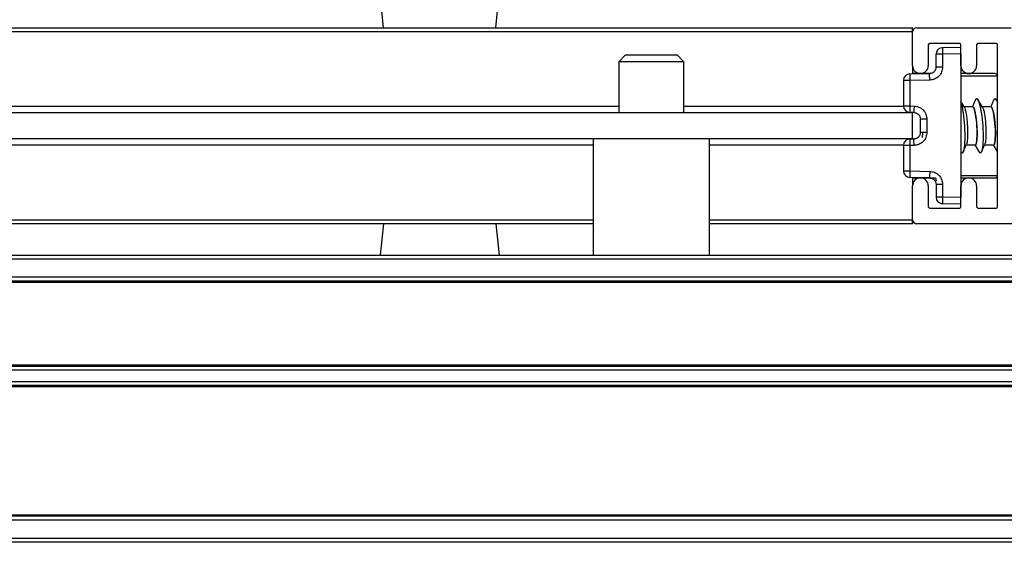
# Model space of a CAD drawing. Header units: millimetres. Extents: x 3234.056 to 3234.956, y 3470.282 to 3471.182.
# Tile 4 of 10: x 3234.838 to 3234.914, y 3470.283 to 3470.323. Entities that reach past the tile are written whole.
import ezdxf

# ---------------------------------------------------------------- set-up
doc = ezdxf.new("R2010")
doc.units = ezdxf.units.MM
doc.layers.add('SANINDUSA', color=3, linetype='Continuous')

msp = doc.modelspace()

# ---------------------------------------------------------------- linework, layer by layer
at = {"layer": 'SANINDUSA'}
for p, q in [((3234.866126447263, 3470.322256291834), (3234.865095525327, 3470.332506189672)), ((3234.874732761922, 3470.322256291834), (3234.875763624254, 3470.332506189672)), ((3234.51662957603, 3470.322256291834), (3234.906629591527, 3470.322256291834)), ((3234.906629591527, 3470.321956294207), (3234.51662957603, 3470.321956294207)), ((3234.906629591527, 3470.321956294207), (3234.906629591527, 3470.322256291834)), ((3234.906629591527, 3470.319356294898), (3234.906629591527, 3470.321956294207)), ((3234.906929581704, 3470.322256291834), (3234.914168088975, 3470.322256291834)), ((3234.90782961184, 3470.32095629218), (3234.90782961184, 3470.319356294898)), ((3234.910229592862, 3470.321056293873), (3234.90792956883, 3470.321056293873)), ((3234.910329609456, 3470.319356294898), (3234.910329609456, 3470.32095629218)), ((3234.911529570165, 3470.32095629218), (3234.911529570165, 3470.319356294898)), ((3234.913029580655, 3470.321056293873), (3234.911629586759, 3470.321056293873)), ((3234.913129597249, 3470.308556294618), (3234.913129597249, 3470.32095629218)), ((3234.884629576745, 3470.320156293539), (3234.884129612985, 3470.319656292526)), ((3234.888629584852, 3470.320156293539), (3234.884629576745, 3470.320156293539)), ((3234.889129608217, 3470.319656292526), (3234.888629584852, 3470.320156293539)), ((3234.908920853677, 3470.320231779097), (3234.908429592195, 3470.320231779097)), ((3234.908429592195, 3470.319247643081), (3234.908429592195, 3470.320231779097)), ((3234.910329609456, 3470.32075629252), (3234.908920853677, 3470.320731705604)), ((3234.910329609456, 3470.320256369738), (3234.908920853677, 3470.320231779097)), ((3234.908920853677, 3470.320231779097), (3234.908920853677, 3470.319247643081)), ((3234.910329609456, 3470.320256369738), (3234.910329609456, 3470.30925621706)), ((3234.884129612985, 3470.319656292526), (3234.884129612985, 3470.315756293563)), ((3234.889129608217, 3470.319656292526), (3234.884129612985, 3470.319656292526)), ((3234.889129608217, 3470.315756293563), (3234.889129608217, 3470.319656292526)), ((3234.906420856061, 3470.31872122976), (3234.907938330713, 3470.318747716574)), ((3234.906629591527, 3470.319356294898), (3234.906629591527, 3470.318724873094)), ((3234.908012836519, 3470.318756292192), (3234.906629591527, 3470.318756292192)), ((3234.912929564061, 3470.318756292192), (3234.910329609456, 3470.318756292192)), ((3234.906420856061, 3470.318221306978), (3234.905929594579, 3470.318221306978)), ((3234.905929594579, 3470.318221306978), (3234.905929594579, 3470.316270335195)), ((3234.907938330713, 3470.318247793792), (3234.906420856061, 3470.318221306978)), ((3234.906420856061, 3470.318221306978), (3234.906420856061, 3470.316270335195)), ((3234.913129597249, 3470.318556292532), (3234.910329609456, 3470.318556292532)), ((3234.910590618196, 3470.316183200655), (3234.910329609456, 3470.316611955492)), ((3234.911455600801, 3470.316763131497), (3234.911193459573, 3470.316162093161)), ((3234.911990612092, 3470.316183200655), (3234.911630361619, 3470.316774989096)), ((3234.912855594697, 3470.316763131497), (3234.91259345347, 3470.316162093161)), ((3234.913129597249, 3470.316611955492), (3234.913030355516, 3470.316774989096)), ((3234.906629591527, 3470.315756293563), (3234.51662957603, 3470.315756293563)), ((3234.539129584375, 3470.316256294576), (3234.884129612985, 3470.316256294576)), ((3234.889129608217, 3470.316256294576), (3234.905929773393, 3470.316256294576)), ((3234.905929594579, 3470.316270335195), (3234.906420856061, 3470.316270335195)), ((3234.906420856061, 3470.316270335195), (3234.906738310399, 3470.316264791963)), ((3234.906738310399, 3470.315764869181), (3234.906420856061, 3470.315770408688)), ((3234.906629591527, 3470.315766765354), (3234.906629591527, 3470.315756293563)), ((3234.906629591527, 3470.313756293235), (3234.906629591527, 3470.315756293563)), ((3234.911242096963, 3470.316216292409), (3234.910570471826, 3470.316216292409)), ((3234.910629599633, 3470.316101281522), (3234.910590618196, 3470.316183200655)), ((3234.912642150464, 3470.316216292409), (3234.911970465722, 3470.316216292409)), ((3234.91202959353, 3470.316101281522), (3234.911990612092, 3470.316183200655)), ((3234.907229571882, 3470.314247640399), (3234.907229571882, 3470.315264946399)), ((3234.907720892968, 3470.315264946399), (3234.907720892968, 3470.314247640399)), ((3234.906629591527, 3470.313756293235), (3234.51662957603, 3470.313756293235)), ((3234.882179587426, 3470.313756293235), (3234.882179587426, 3470.304856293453)), ((3234.89107957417, 3470.304856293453), (3234.89107957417, 3470.313756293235)), ((3234.906420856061, 3470.31374217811), (3234.906738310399, 3470.313747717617)), ((3234.906629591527, 3470.313756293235), (3234.906629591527, 3470.313745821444)), ((3234.91050353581, 3470.312749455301), (3234.910765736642, 3470.313350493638)), ((3234.911903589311, 3470.312749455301), (3234.912165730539, 3470.313350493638)), ((3234.882179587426, 3470.313256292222), (3234.541079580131, 3470.313256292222)), ((3234.905929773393, 3470.313256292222), (3234.89107957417, 3470.313256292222)), ((3234.906420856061, 3470.313242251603), (3234.905929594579, 3470.313242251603)), ((3234.905929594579, 3470.313242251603), (3234.905929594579, 3470.311291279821)), ((3234.906738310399, 3470.313247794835), (3234.906420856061, 3470.313242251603)), ((3234.906420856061, 3470.313242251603), (3234.906420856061, 3470.311291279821)), ((3234.910742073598, 3470.313296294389), (3234.911423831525, 3470.313296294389)), ((3234.911388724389, 3470.313296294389), (3234.911728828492, 3470.312737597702)), ((3234.912142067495, 3470.313296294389), (3234.912823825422, 3470.313296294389)), ((3234.912788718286, 3470.313296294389), (3234.913128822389, 3470.312737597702)), ((3234.905929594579, 3470.311291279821), (3234.906420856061, 3470.311291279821)), ((3234.906420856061, 3470.311291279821), (3234.907938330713, 3470.311264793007)), ((3234.907938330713, 3470.310764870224), (3234.906420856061, 3470.310791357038)), ((3234.906629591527, 3470.310787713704), (3234.906629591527, 3470.3101562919)), ((3234.906629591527, 3470.310756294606), (3234.908382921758, 3470.310756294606)), ((3234.908383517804, 3470.310756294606), (3234.908429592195, 3470.310542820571)), ((3234.910329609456, 3470.310956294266), (3234.913129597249, 3470.310956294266)), ((3234.910329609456, 3470.310756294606), (3234.912929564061, 3470.310756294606)), ((3234.906629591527, 3470.307556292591), (3234.906629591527, 3470.3101562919)), ((3234.90782961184, 3470.3101562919), (3234.90782961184, 3470.308556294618)), ((3234.908429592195, 3470.310264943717), (3234.908429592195, 3470.309280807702)), ((3234.908920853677, 3470.310264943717), (3234.908920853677, 3470.309280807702)), ((3234.910329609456, 3470.308556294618), (3234.910329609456, 3470.3101562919)), ((3234.911529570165, 3470.3101562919), (3234.911529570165, 3470.308556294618)), ((3234.908920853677, 3470.309280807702), (3234.908429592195, 3470.309280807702)), ((3234.910329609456, 3470.30925621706), (3234.908920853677, 3470.309280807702)), ((3234.90792956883, 3470.308456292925), (3234.910229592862, 3470.308456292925)), ((3234.910329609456, 3470.308756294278), (3234.908920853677, 3470.308780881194)), ((3234.911629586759, 3470.308456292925), (3234.913029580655, 3470.308456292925)), ((3234.541079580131, 3470.307556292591), (3234.882179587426, 3470.307556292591)), ((3234.89107957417, 3470.307556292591), (3234.906629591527, 3470.307556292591)), ((3234.906629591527, 3470.307256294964), (3234.906629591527, 3470.307556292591)), ((3234.882179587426, 3470.307256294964), (3234.541079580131, 3470.307256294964)), ((3234.866126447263, 3470.307256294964), (3234.865885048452, 3470.304856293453)), ((3234.874732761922, 3470.307256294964), (3234.874974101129, 3470.304856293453)), ((3234.906629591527, 3470.307256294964), (3234.89107957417, 3470.307256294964)), ((3234.923541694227, 3470.307256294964), (3234.906929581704, 3470.307256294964)), ((3234.101739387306, 3470.304856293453), (3234.931739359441, 3470.304856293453)), ((3234.101739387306, 3470.304556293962), (3234.931739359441, 3470.304556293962)), ((3234.931739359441, 3470.303156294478), (3234.101739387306, 3470.303156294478)), ((3234.931739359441, 3470.302856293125), (3234.101739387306, 3470.302856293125)), ((3234.931739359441, 3470.302756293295), (3234.101739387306, 3470.302756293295)), ((3234.101739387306, 3470.296456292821), (3234.931739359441, 3470.296456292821)), ((3234.101739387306, 3470.296356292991), (3234.931739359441, 3470.296356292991)), ((3234.101739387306, 3470.2960562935), (3234.931739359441, 3470.2960562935)), ((3234.931739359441, 3470.295156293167), (3234.101739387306, 3470.295156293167)), ((3234.931739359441, 3470.294856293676), (3234.101739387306, 3470.294856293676)), ((3234.931739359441, 3470.294756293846), (3234.101739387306, 3470.294756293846)), ((3234.101739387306, 3470.28495629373), (3234.931739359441, 3470.28495629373)), ((3234.931739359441, 3470.2848562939), (3234.101739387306, 3470.2848562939)), ((3234.931739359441, 3470.284556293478), (3234.101739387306, 3470.284556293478)), ((3234.931739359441, 3470.283156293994), (3234.101739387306, 3470.283156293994)), ((3234.931739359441, 3470.282856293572), (3234.101739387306, 3470.282856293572))]:
    msp.add_line(p, q, dxfattribs=at)
at = {"layer": 'SANINDUSA', "flags": 128}
for points in [[(3234.910329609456, 3470.316531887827), (3234.910411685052, 3470.316205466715), (3234.91052368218, 3470.315516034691), (3234.910598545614, 3470.314710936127), (3234.910624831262, 3470.313912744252), (3234.910598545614, 3470.313242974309), (3234.91052368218, 3470.312803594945), (3234.910411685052, 3470.312661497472), (3234.910328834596, 3470.312737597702)], [(3234.911455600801, 3470.316763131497), (3234.911547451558, 3470.316851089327), (3234.911679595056, 3470.316674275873), (3234.911811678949, 3470.316205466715), (3234.911923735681, 3470.315516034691), (3234.91199853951, 3470.314710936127), (3234.912024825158, 3470.313912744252), (3234.91199853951, 3470.313242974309), (3234.911923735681, 3470.312803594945), (3234.911811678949, 3470.312661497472), (3234.911728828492, 3470.312737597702)], [(3234.912855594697, 3470.316763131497), (3234.912947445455, 3470.316851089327), (3234.913079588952, 3470.316674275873), (3234.913129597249, 3470.316531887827)], [(3234.911329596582, 3470.316077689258), (3234.911422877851, 3470.315755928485), (3234.911502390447, 3470.315274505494), (3234.911555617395, 3470.314708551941), (3234.911574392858, 3470.314146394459), (3234.911555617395, 3470.31367575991), (3234.911502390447, 3470.313370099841), (3234.911422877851, 3470.313277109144), (3234.911393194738, 3470.313296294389)], [(3234.912729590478, 3470.316077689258), (3234.912822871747, 3470.315755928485), (3234.912902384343, 3470.315274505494), (3234.912955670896, 3470.314708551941), (3234.912974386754, 3470.314146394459), (3234.912955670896, 3470.31367575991), (3234.912902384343, 3470.313370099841), (3234.912822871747, 3470.313277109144), (3234.912793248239, 3470.313296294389)], [(3234.907373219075, 3470.31427961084), (3234.907374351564, 3470.314146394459), (3234.90736827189, 3470.313862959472)]]:
    msp.add_lwpolyline(points, dxfattribs=at)
at = {"layer": 'SANINDUSA'}
for centre, radius, start, end in [((3234.906929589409, 3470.321956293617), 0.0003000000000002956, 90, 180), ((3234.907929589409, 3470.320956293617), 0.0001000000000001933, 90, 180), ((3234.910229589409, 3470.320956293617), 9.999999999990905e-05, 0, 90), ((3234.911629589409, 3470.320956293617), 0.0001000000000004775, 90, 180), ((3234.913029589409, 3470.320956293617), 9.999999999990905e-05, 0, 90), ((3234.908929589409, 3470.320231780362), 0.0005000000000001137, 91.0000000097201, 180), ((3234.916093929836, 3470.32048174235), 0.007177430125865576, 178.0041970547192, 181.9958029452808), ((3234.906429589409, 3470.318221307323), 0.0005000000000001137, 91.0000000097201, 180), ((3234.913593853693, 3470.318471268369), 0.007177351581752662, 178.0041900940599, 181.9958099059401), ((3234.907229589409, 3470.319356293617), 0.0006000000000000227, 180, 0), ((3234.910929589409, 3470.319356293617), 0.0006000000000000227, 180, 0), ((3234.912929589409, 3470.318556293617), 0.0001999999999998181, 0, 90), ((3234.906429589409, 3470.316270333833), 0.0005000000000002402, 180, 268.9999999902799), ((3234.91359393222, 3470.316020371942), 0.007177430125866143, 178.0041970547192, 181.9958029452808), ((3234.906429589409, 3470.313242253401), 0.0005000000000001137, 91.0000000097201, 180), ((3234.91359393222, 3470.313492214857), 0.007177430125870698, 178.0041970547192, 181.9958029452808), ((3234.906429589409, 3470.311291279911), 0.0005000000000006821, 180, 268.9999999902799), ((3234.913593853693, 3470.311041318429), 0.007177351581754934, 178.0041900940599, 181.9958099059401), ((3234.907229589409, 3470.310156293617), 0.0006000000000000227, 0, 180), ((3234.910929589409, 3470.310156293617), 0.0006000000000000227, 0, 180), ((3234.912929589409, 3470.310956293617), 0.0001999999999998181, 270, 0), ((3234.908929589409, 3470.309280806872), 0.0005000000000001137, 180, 268.9999999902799), ((3234.916093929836, 3470.309030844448), 0.007177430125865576, 178.0041970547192, 181.9958029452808), ((3234.907929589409, 3470.308556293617), 0.0001000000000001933, 180, 270), ((3234.910229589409, 3470.308556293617), 9.999999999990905e-05, 270, 0), ((3234.911629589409, 3470.308556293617), 0.0001000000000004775, 180, 270), ((3234.913029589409, 3470.308556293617), 0.0001000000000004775, 270, 0), ((3234.906929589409, 3470.307556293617), 0.0003000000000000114, 180, 270)]:
    msp.add_arc(centre, radius, start, end, dxfattribs=at)
for centre, ratio, start_param, end_param in [((3234.911324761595, 3470.314756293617), 0.1515065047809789, 3.131067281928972, 5.833398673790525), ((3234.912724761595, 3470.314756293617), 0.1515065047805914, 3.131067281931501, 5.833398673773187)]:
    msp.add_ellipse(centre, major_axis=(-0.0001014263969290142, 0.001459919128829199), ratio=ratio, start_param=start_param, end_param=end_param, dxfattribs=at)
for points, knots in [([(3234.907934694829, 3470.318601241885), (3234.907934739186, 3470.318623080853), (3234.907934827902, 3470.318666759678), (3234.907935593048, 3470.318712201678), (3234.907936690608, 3470.318742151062), (3234.907937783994, 3470.318745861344), (3234.907938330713, 3470.318747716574)], [0, 0, 0, 0, 0.2500071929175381, 0.5000245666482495, 0.7500002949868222, 1, 1, 1, 1]), ([(3234.908920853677, 3470.319247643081), (3234.908907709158, 3470.319123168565), (3234.908887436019, 3470.318931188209), (3234.908765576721, 3470.318700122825), (3234.908639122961, 3470.318542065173), (3234.908483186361, 3470.318412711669), (3234.90825430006, 3470.318286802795), (3234.908062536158, 3470.318263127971), (3234.907938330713, 3470.318247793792)], [0, 0, 0, 0, 0.239665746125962, 0.3696428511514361, 0.4999904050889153, 0.6299591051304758, 0.7603245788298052, 0.9999999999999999, 0.9999999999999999, 0.9999999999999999, 0.9999999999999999]), ([(3234.908286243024, 3470.318897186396), (3234.908262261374, 3470.318875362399), (3234.908214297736, 3470.318831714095), (3234.908128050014, 3470.318785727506), (3234.908035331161, 3470.318754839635), (3234.907970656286, 3470.318750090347), (3234.907938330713, 3470.318747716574)], [0, 0, 0, 0, 0.250001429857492, 0.500006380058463, 0.7500949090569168, 1, 1, 1, 1]), ([(3234.908429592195, 3470.319247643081), (3234.908423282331, 3470.319183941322), (3234.908410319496, 3470.319053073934), (3234.90832832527, 3470.318950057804), (3234.908286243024, 3470.318897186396)], [0, 0, 0, 0, 0.4867657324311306, 1, 1, 1, 1]), ([(3234.908572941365, 3470.319247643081), (3234.908551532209, 3470.319247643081), (3234.908508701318, 3470.319247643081), (3234.908464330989, 3470.319247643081), (3234.908435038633, 3470.319247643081), (3234.908431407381, 3470.319247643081), (3234.908429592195, 3470.319247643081)], [0, 0, 0, 0, 0.2499162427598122, 0.4999792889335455, 0.7500502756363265, 1, 1, 1, 1]), ([(3234.908920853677, 3470.319247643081), (3234.908888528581, 3470.319247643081), (3234.908823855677, 3470.319247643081), (3234.908731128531, 3470.319247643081), (3234.908644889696, 3470.319247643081), (3234.908596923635, 3470.319247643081), (3234.908572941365, 3470.319247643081)], [0, 0, 0, 0, 0.2499019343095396, 0.4999794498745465, 0.7499976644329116, 1, 1, 1, 1]), ([(3234.907938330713, 3470.318247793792), (3234.907937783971, 3470.318280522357), (3234.907936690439, 3470.318345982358), (3234.907935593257, 3470.318440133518), (3234.90793482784, 3470.318527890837), (3234.907934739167, 3470.318576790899), (3234.907934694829, 3470.318601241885)], [0, 0, 0, 0, 0.2499981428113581, 0.5000182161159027, 0.7499993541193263, 1, 1, 1, 1]), ([(3234.906738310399, 3470.316264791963), (3234.90673776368, 3470.316232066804), (3234.906736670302, 3470.316166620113), (3234.906735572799, 3470.316072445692), (3234.906734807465, 3470.315984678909), (3234.906734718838, 3470.315935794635), (3234.906734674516, 3470.315911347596)], [0, 0, 0, 0, 0.2499889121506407, 0.4999501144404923, 0.749924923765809, 1, 1, 1, 1]), ([(3234.906734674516, 3470.315911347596), (3234.906734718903, 3470.315889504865), (3234.906734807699, 3470.31584580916), (3234.906735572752, 3470.315800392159), (3234.906736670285, 3470.315770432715), (3234.906737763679, 3470.315766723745), (3234.906738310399, 3470.315764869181)], [0, 0, 0, 0, 0.249923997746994, 0.4999651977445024, 0.7499719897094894, 1, 1, 1, 1]), ([(3234.906738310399, 3470.316264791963), (3234.906862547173, 3470.316249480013), (3234.907054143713, 3470.316225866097), (3234.907282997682, 3470.316099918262), (3234.907438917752, 3470.31597083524), (3234.907565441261, 3470.315812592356), (3234.907687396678, 3470.315581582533), (3234.907707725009, 3470.315389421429), (3234.907720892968, 3470.315264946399)], [0, 0, 0, 0, 0.2397090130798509, 0.3696765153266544, 0.5000336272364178, 0.6300078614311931, 0.7603324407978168, 1, 1, 1, 1]), ([(3234.906738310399, 3470.315764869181), (3234.906770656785, 3470.315762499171), (3234.906835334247, 3470.315757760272), (3234.906928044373, 3470.315726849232), (3234.907014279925, 3470.315680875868), (3234.907062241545, 3470.315637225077), (3234.907086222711, 3470.315615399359)], [0, 0, 0, 0, 0.2500564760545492, 0.4999945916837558, 0.7499935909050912, 0.9999999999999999, 0.9999999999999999, 0.9999999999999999, 0.9999999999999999]), ([(3234.907086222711, 3470.315615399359), (3234.907128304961, 3470.31556252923), (3234.907210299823, 3470.315459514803), (3234.907223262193, 3470.315328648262), (3234.907229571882, 3470.315264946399)], [0, 0, 0, 0, 0.5132303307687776, 1, 1, 1, 1]), ([(3234.910629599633, 3470.316101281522), (3234.910653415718, 3470.316021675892), (3234.910701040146, 3470.315862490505), (3234.910763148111, 3470.315455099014), (3234.910809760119, 3470.314979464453), (3234.910833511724, 3470.314529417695), (3234.91084005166, 3470.314131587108), (3234.910831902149, 3470.313781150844), (3234.910806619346, 3470.313482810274), (3234.910775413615, 3470.313393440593), (3234.91076108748, 3470.313352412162)], [0, 0, 0, 0, 0.1375523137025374, 0.2750599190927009, 0.4116643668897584, 0.5470120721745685, 0.6393431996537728, 0.7527639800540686, 0.886497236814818, 0.9999999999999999, 0.9999999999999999, 0.9999999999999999, 0.9999999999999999]), ([(3234.911242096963, 3470.316196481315), (3234.91125026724, 3470.31620179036), (3234.911276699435, 3470.316218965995), (3234.911307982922, 3470.316135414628), (3234.911329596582, 3470.316077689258)], [0, 0, 0, 0, 0.3091032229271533, 1, 1, 1, 1]), ([(3234.91202959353, 3470.316101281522), (3234.91205340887, 3470.316021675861), (3234.912101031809, 3470.315862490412), (3234.912163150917, 3470.315455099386), (3234.912209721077, 3470.314979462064), (3234.912233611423, 3470.314529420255), (3234.912240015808, 3470.314131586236), (3234.912231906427, 3470.313781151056), (3234.912206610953, 3470.313482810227), (3234.912175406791, 3470.313393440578), (3234.912161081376, 3470.313352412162)], [0, 0, 0, 0, 0.1375522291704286, 0.2750597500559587, 0.4116641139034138, 0.5470126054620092, 0.6393434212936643, 0.7527641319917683, 0.8864973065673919, 1, 1, 1, 1]), ([(3234.912642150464, 3470.316196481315), (3234.91265029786, 3470.316201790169), (3234.912676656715, 3470.31621896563), (3234.912707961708, 3470.316135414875), (3234.912729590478, 3470.316077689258)], [0, 0, 0, 0, 0.3090952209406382, 1, 1, 1, 1]), ([(3234.907372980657, 3470.315264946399), (3234.907351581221, 3470.315264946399), (3234.90730878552, 3470.315264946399), (3234.907264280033, 3470.315264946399), (3234.907235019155, 3470.315264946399), (3234.907231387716, 3470.315264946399), (3234.907229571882, 3470.315264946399)], [0, 0, 0, 0, 0.249983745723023, 0.4999304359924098, 0.7499493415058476, 0.9999999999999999, 0.9999999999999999, 0.9999999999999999, 0.9999999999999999]), ([(3234.907720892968, 3470.315264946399), (3234.907688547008, 3470.315264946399), (3234.907623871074, 3470.315264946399), (3234.907531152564, 3470.315264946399), (3234.907444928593, 3470.315264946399), (3234.907396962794, 3470.315264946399), (3234.907372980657, 3470.315264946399)], [0, 0, 0, 0, 0.2500530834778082, 0.4999825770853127, 0.7499992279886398, 1, 1, 1, 1]), ([(3234.907720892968, 3470.314247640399), (3234.907707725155, 3470.314123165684), (3234.90768741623, 3470.313931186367), (3234.907565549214, 3470.313700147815), (3234.907439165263, 3470.313542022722), (3234.907283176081, 3470.313412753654), (3234.907054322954, 3470.313286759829), (3234.906862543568, 3470.313263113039), (3234.906738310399, 3470.313247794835)], [0, 0, 0, 0, 0.2396670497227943, 0.369642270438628, 0.4999638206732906, 0.6299607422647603, 0.7602914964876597, 1, 1, 1, 1]), ([(3234.907229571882, 3470.314247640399), (3234.907223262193, 3470.314183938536), (3234.907210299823, 3470.314053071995), (3234.907128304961, 3470.313950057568), (3234.907086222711, 3470.31389718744)], [0, 0, 0, 0, 0.4867696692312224, 1, 1, 1, 1]), ([(3234.907372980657, 3470.314247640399), (3234.907351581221, 3470.314247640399), (3234.90730878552, 3470.314247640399), (3234.907264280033, 3470.314247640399), (3234.907235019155, 3470.314247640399), (3234.907231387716, 3470.314247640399), (3234.907229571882, 3470.314247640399)], [0, 0, 0, 0, 0.249983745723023, 0.4999304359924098, 0.7499493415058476, 0.9999999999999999, 0.9999999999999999, 0.9999999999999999, 0.9999999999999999]), ([(3234.907720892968, 3470.314247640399), (3234.907688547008, 3470.314247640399), (3234.907623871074, 3470.314247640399), (3234.907531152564, 3470.314247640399), (3234.907444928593, 3470.314247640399), (3234.907396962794, 3470.314247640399), (3234.907372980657, 3470.314247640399)], [0, 0, 0, 0, 0.2500530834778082, 0.4999825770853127, 0.7499992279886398, 1, 1, 1, 1]), ([(3234.906734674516, 3470.313601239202), (3234.906734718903, 3470.313623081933), (3234.906734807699, 3470.313666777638), (3234.906735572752, 3470.31371219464), (3234.906736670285, 3470.313742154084), (3234.906737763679, 3470.313745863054), (3234.906738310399, 3470.313747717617)], [0, 0, 0, 0, 0.249923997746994, 0.4999651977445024, 0.7499719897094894, 1, 1, 1, 1]), ([(3234.906738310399, 3470.313247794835), (3234.906737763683, 3470.313280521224), (3234.906736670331, 3470.313345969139), (3234.906735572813, 3470.313440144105), (3234.906734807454, 3470.313527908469), (3234.906734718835, 3470.313576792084), (3234.906734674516, 3470.313601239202)], [0, 0, 0, 0, 0.249998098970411, 0.4999590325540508, 0.7499251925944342, 1, 1, 1, 1]), ([(3234.907086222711, 3470.31389718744), (3234.907062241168, 3470.313875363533), (3234.907014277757, 3470.313831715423), (3234.906928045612, 3470.313785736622), (3234.90683533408, 3470.313754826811), (3234.90677065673, 3470.313750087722), (3234.906738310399, 3470.313747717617)], [0, 0, 0, 0, 0.2500006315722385, 0.500004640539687, 0.7499431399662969, 1, 1, 1, 1]), ([(3234.907938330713, 3470.311264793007), (3234.907937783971, 3470.311232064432), (3234.907936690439, 3470.311166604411), (3234.907935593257, 3470.311072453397), (3234.907934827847, 3470.310984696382), (3234.907934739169, 3470.310935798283), (3234.907934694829, 3470.310911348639)], [0, 0, 0, 0, 0.2499999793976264, 0.5000218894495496, 0.7500048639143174, 0.9999999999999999, 0.9999999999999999, 0.9999999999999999, 0.9999999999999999]), ([(3234.907938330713, 3470.311264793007), (3234.908062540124, 3470.311249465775), (3234.908254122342, 3470.311225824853), (3234.908483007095, 3470.311099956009), (3234.908638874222, 3470.310970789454), (3234.908765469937, 3470.310812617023), (3234.908887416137, 3470.310581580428), (3234.908907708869, 3470.310389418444), (3234.908920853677, 3470.310264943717)], [0, 0, 0, 0, 0.2396761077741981, 0.3696795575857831, 0.5000085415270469, 0.6300070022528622, 0.7603335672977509, 1, 1, 1, 1]), ([(3234.907934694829, 3470.310911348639), (3234.907934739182, 3470.310889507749), (3234.907934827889, 3470.310845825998), (3234.907935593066, 3470.310800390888), (3234.907936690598, 3470.310770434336), (3234.907937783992, 3470.310766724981), (3234.907938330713, 3470.310764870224)], [0, 0, 0, 0, 0.2500121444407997, 0.5000239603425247, 0.7500013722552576, 0.9999999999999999, 0.9999999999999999, 0.9999999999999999, 0.9999999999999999]), ([(3234.907938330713, 3470.310764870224), (3234.907970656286, 3470.310762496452), (3234.908035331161, 3470.310757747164), (3234.908128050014, 3470.310726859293), (3234.908214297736, 3470.310680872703), (3234.908262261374, 3470.3106372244), (3234.908286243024, 3470.310615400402)], [0, 0, 0, 0, 0.2499050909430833, 0.499993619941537, 0.749998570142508, 1, 1, 1, 1]), ([(3234.908286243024, 3470.310615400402), (3234.908328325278, 3470.310562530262), (3234.908410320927, 3470.310459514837), (3234.908423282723, 3470.310328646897), (3234.908429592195, 3470.310264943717)], [0, 0, 0, 0, 0.513225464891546, 1, 1, 1, 1]), ([(3234.908572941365, 3470.310264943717), (3234.908551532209, 3470.310264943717), (3234.908508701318, 3470.310264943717), (3234.908464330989, 3470.310264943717), (3234.908435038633, 3470.310264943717), (3234.908431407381, 3470.310264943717), (3234.908429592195, 3470.310264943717)], [0, 0, 0, 0, 0.2499162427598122, 0.4999792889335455, 0.7500502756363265, 1, 1, 1, 1]), ([(3234.908920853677, 3470.310264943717), (3234.908888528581, 3470.310264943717), (3234.908823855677, 3470.310264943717), (3234.908731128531, 3470.310264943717), (3234.908644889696, 3470.310264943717), (3234.908596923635, 3470.310264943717), (3234.908572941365, 3470.310264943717)], [0, 0, 0, 0, 0.2499019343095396, 0.4999794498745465, 0.7499976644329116, 1, 1, 1, 1])]:
    msp.add_open_spline(points, degree=3, knots=knots, dxfattribs=at)

doc.saveas('drawing.dxf')
